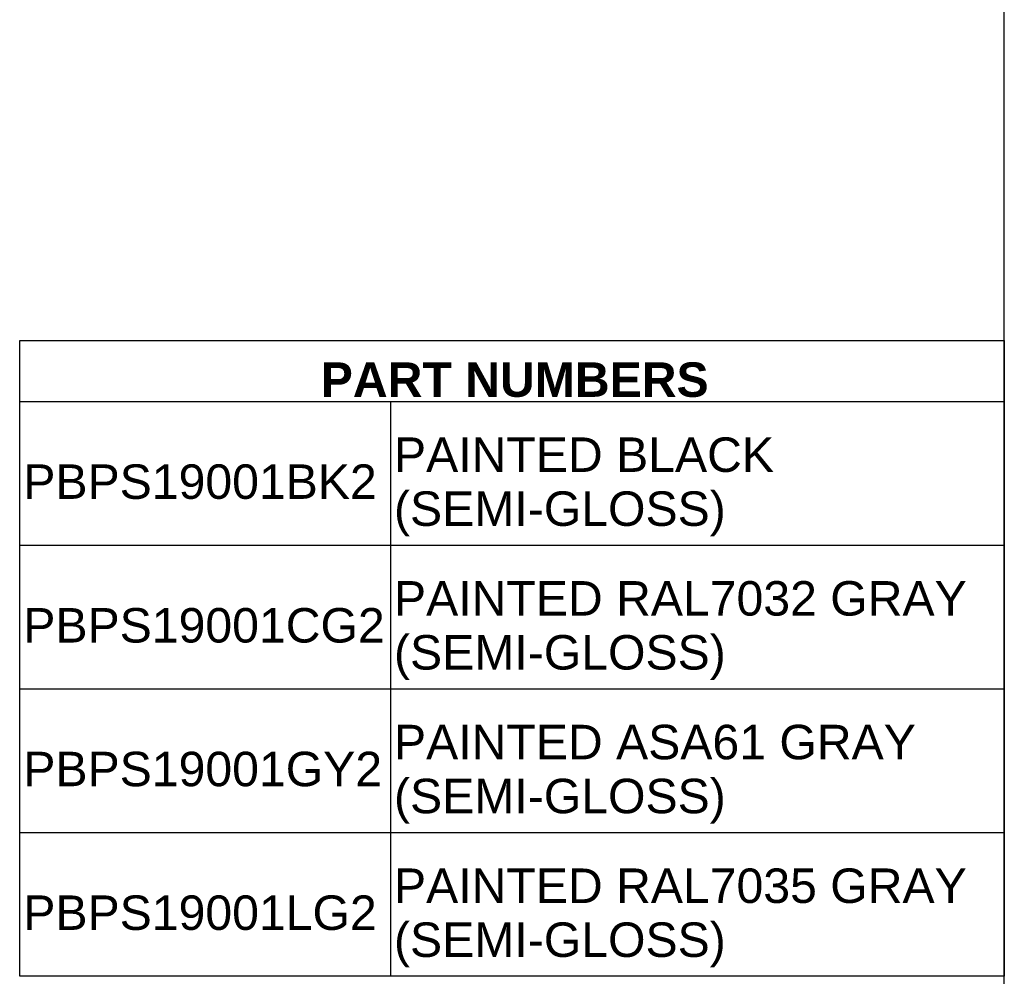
# Model space of a CAD drawing. Header units: inches. Extents: x 0 to 80, y 0 to 59.8.
# Tile 29 of 30: x 62.9 to 80, y 13.2 to 29.9. Entities that reach past the tile are written whole.
import ezdxf

# ---------------------------------------------------------------- set-up
doc = ezdxf.new("R2010")
doc.units = ezdxf.units.IN
doc.header["$MEASUREMENT"] = 0
doc.layers.add('Default', color=7, linetype='Continuous')

# ---------------------------------------------------------------- blocks, each defined once
blk = doc.blocks.new('SE')
at = {"color": 7, "linetype": 'Continuous'}
for p, q in [((0, 0), (0, 11.065)), ((0, 11.065), (17.132, 11.065)), ((17.132, 11.065), (17.132, 0)), ((0, 10), (17.132, 10)), ((6.451, 10), (6.451, 7.5)), ((0, 7.5), (17.132, 7.5)), ((6.451, 7.5), (6.451, 5)), ((0, 5), (17.132, 5)), ((6.451, 5), (6.451, 2.5)), ((0, 2.5), (17.132, 2.5)), ((6.451, 2.5), (6.451, 0)), ((17.132, 0), (0, 0))]:
    blk.add_line(p, q, dxfattribs=at)
at = {"char_height": 0.6, "attachment_point": 1}
for s, insert, width in [('{\\fArial|b1||i0||c0|p34;\\C7;\\W1.;PART NUMBERS}', (5.239, 10.682), 6.65333), ('{\\fArial|b0||i0||c0|p34;\\C7;\\W1.;PAINTED BLACK}', (6.514, 9.376), 6.62609), ('{\\fArial|b0||i0||c0|p34;\\C7;\\W1.;PBPS19001BK2}', (0.063, 8.907), 6.18261), ('{\\fArial|b0||i0||c0|p34;\\C7;\\W1.;(SEMI-GLOSS)}', (6.514, 8.437), 5.76522), ('{\\fArial|b0||i0||c0|p34;\\C7;\\W1.;PAINTED RAL7032 GRAY}', (6.514, 6.876), 9.97826), ('{\\fArial|b0||i0||c0|p34;\\C7;\\W1.;PBPS19001CG2}', (0.063, 6.407), 6.31304), ('{\\fArial|b0||i0||c0|p34;\\C7;\\W1.;(SEMI-GLOSS)}', (6.514, 5.937), 5.76522), ('{\\fArial|b0||i0||c0|p34;\\C7;\\W1.;PAINTED ASA61 GRAY}', (6.514, 4.376), 9.09131), ('{\\fArial|b0||i0||c0|p34;\\C7;\\W1.;PBPS19001GY2}', (0.063, 3.907), 6.26087), ('{\\fArial|b0||i0||c0|p34;\\C7;\\W1.;(SEMI-GLOSS)}', (6.514, 3.437), 5.76522), ('{\\fArial|b0||i0||c0|p34;\\C7;\\W1.;PAINTED RAL7035 GRAY}', (6.514, 1.876), 9.97826), ('{\\fArial|b0||i0||c0|p34;\\C7;\\W1.;PBPS19001LG2}', (0.063, 1.407), 6.18261), ('{\\fArial|b0||i0||c0|p34;\\C7;\\W1.;(SEMI-GLOSS)}', (6.514, 0.937), 5.76522)]:
    blk.add_mtext(s, dxfattribs=dict(at, insert=insert, width=width))

msp = doc.modelspace()

# ---------------------------------------------------------------- linework, layer by layer
at = {"layer": 'Default', "color": 7, "linetype": 'Continuous'}
msp.add_line((80, 0), (80, 59.783), dxfattribs=at)

# ---------------------------------------------------------------- block references
at = {"color": 7}
msp.add_blockref('SE', (62.864, 13.247), dxfattribs=at)

doc.saveas('drawing.dxf')
